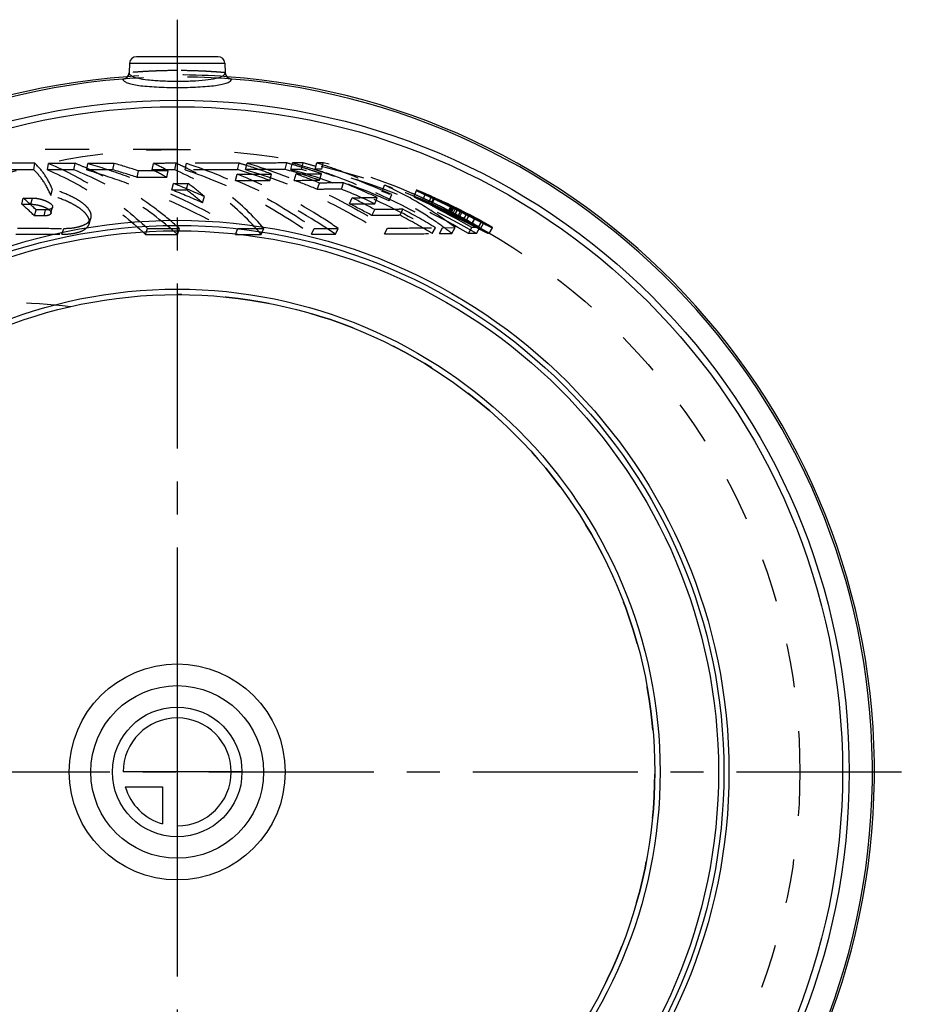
# Model space of a CAD drawing. Header units: millimetres. Extents: x 331 to 669, y 390 to 610.
# Tile 4 of 4: x 538 to 669, y 464 to 610. Entities that reach past the tile are written whole.
import ezdxf

# ---------------------------------------------------------------- set-up
doc = ezdxf.new("R2010")
doc.units = ezdxf.units.MM
doc.header["$LTSCALE"] = 65.185185
doc.linetypes.add('CENTER', pattern=[0.6, 0.375, -0.075, 0.075, -0.075])
doc.linetypes.add('HIDDEN', pattern=[0.2, 0.1, -0.1])
for name, color, linetype in [('KOERPER', 7, 'CONTINUOUS'), ('KONST.EL_MIT_GEO', 7, 'CONTINUOUS'), ('KURVEN', 7, 'CONTINUOUS'), ('L1', 7, 'CONTINUOUS')]:
    doc.layers.add(name, color=color, linetype=linetype)

msp = doc.modelspace()

# ---------------------------------------------------------------- linework, layer by layer
at = {"layer": 'KOERPER', "color": 7, "linetype": 'Continuous'}
for p, q in [((553.8, 603.46), (553.73, 602.04)), ((567.9, 603.46), (567.97, 602.04))]:
    msp.add_line(p, q, dxfattribs=at)
at = {"layer": 'KOERPER', "color": 8, "linetype": 'HIDDEN'}
for p, q in [((560.85, 590.66), (514.39, 590.66)), ((602.66, 580.64), (600.99, 581.47))]:
    msp.add_line(p, q, dxfattribs=at)
msp.add_circle((560.85, 498.41), 92.25, dxfattribs=at)
at = {"layer": 'KOERPER', "color": 7, "linetype": 'Continuous'}
for centre, radius, start, end in [((560.85, 498.41), 103.3, 94.0848, 85.9152), ((552.74, 602.09), 0.99, 274.6943, 356.9282), ((568.96, 602.09), 0.99, 183.0718, 265.3063), ((560.85, 498.41), 103, 94.4775, 85.5225), ((552.72, 602.12), 1.03, 274.7316, 281.5261), ((568.98, 602.13), 1.04, 258.4468, 265.2071)]:
    msp.add_arc(centre, radius, start, end, dxfattribs=at)
at = {"layer": 'KOERPER', "color": 8, "linetype": 'HIDDEN'}
for radius, start, end in [(103, 85.5225, 94.4775), (103.3, 85.9152, 94.0848), (70.75, 270, 90)]:
    msp.add_arc((560.85, 498.41), radius, start, end, dxfattribs=at)
at = {"layer": 'KOERPER', "color": 7, "linetype": 'Continuous'}
for points in [[(552.93, 601.11), (553.14, 601.15), (553.35, 601.28), (553.49, 601.44)], [(568.77, 601.11), (568.56, 601.15), (568.35, 601.28), (568.21, 601.44)]]:
    msp.add_open_spline(points, degree=3, dxfattribs=at)
for points, knots in [([(552.81, 601.09), (552.81, 600.98), (552.94, 600.81), (553.18, 600.66), (553.58, 600.48), (554.25, 600.3), (555.23, 600.13), (556.44, 600.01), (558.33, 599.88), (559.82, 599.85), (560.85, 599.85)], [0, 0, 0, 0, 0.040021, 0.068221, 0.103401, 0.19581, 0.316874, 0.463331, 0.63024, 1, 1, 1, 1]), ([(560.85, 599.85), (561.88, 599.85), (563.37, 599.88), (565.26, 600.01), (566.46, 600.13), (567.45, 600.3), (568.12, 600.48), (568.52, 600.66), (568.76, 600.81), (568.89, 600.98), (568.89, 601.09)], [0, 0, 0, 0, 0.369554, 0.536428, 0.682903, 0.804026, 0.896509, 0.931722, 0.959949, 1, 1, 1, 1])]:
    msp.add_open_spline(points, degree=3, knots=knots, dxfattribs=at)
at = {"layer": 'KOERPER', "color": 8, "linetype": 'HIDDEN'}
msp.add_open_spline([(545.02, 567.36), (538.9, 567.95), (526.43, 568.7), (507.48, 569.09), (488.15, 569.16), (475.14, 569.16), (468.61, 569.16)], degree=3, knots=[0, 0, 0, 0, 0.241408, 0.489834, 0.74351, 1, 1, 1, 1], dxfattribs=at)
at = {"layer": 'KONST.EL_MIT_GEO', "color": 7, "linetype": 'Continuous'}
for p, q in [((566.9, 604.41), (554.8, 604.41)), ((553.8, 603.46), (567.9, 603.46)), ((553.73, 602.04), (553.73, 602.04)), ((567.97, 602.04), (567.97, 602.04))]:
    msp.add_line(p, q, dxfattribs=at)
at = {"layer": 'KONST.EL_MIT_GEO', "color": 8, "linetype": 'HIDDEN'}
for p, q in [((539.62, 587.64), (539.77, 588.61)), ((541.63, 587.64), (541.79, 588.6)), ((545.55, 587.63), (545.72, 588.6)), ((547.45, 587.63), (547.62, 588.6)), ((551.49, 588.6), (547.62, 588.6)), ((551.31, 587.63), (551.49, 588.6)), ((557.13, 587.64), (557.32, 588.6)), ((560.49, 587.64), (560.7, 588.61)), ((562.02, 587.64), (562.23, 588.61)), ((569.79, 587.66), (570.01, 588.63)), ((570.99, 587.67), (571.22, 588.64)), ((571.13, 588.29), (571.08, 588.3)), ((571.18, 588.27), (571.13, 588.29)), ((576.85, 587.7), (577.09, 588.67)), ((577.88, 588.44), (577.66, 588.5)), ((577.71, 587.7), (577.95, 588.67)), ((579.5, 588.68), (577.95, 588.67)), ((579.26, 587.71), (579.5, 588.68)), ((581.27, 587.72), (581.52, 588.69)), ((581.4, 588.14), (581.36, 588.16)), ((582.5, 588.7), (581.52, 588.69)), ((582.26, 587.73), (582.5, 588.7)), ((547.49, 587.86), (547.34, 587.93)), ((551.31, 587.63), (547.45, 587.63)), ((547.54, 587.84), (547.49, 587.86)), ((554.93, 586.52), (555.14, 587.48)), ((557.13, 587.48), (555.14, 587.48)), ((559.31, 586.53), (559.53, 587.48)), ((562.09, 587.97), (561.96, 588.03)), ((562.16, 587.94), (562.09, 587.97)), ((569.48, 586.04), (569.74, 586.99)), ((574.55, 586.06), (574.83, 587.01)), ((579.26, 587.71), (577.71, 587.7)), ((578.18, 586.08), (578.46, 587.03)), ((582.26, 587.73), (581.27, 587.72)), ((581.95, 586.1), (582.24, 587.05)), ((560.04, 584.68), (560.3, 585.61)), ((562.2, 584.68), (562.47, 585.62)), ((581.61, 584.75), (581.93, 585.68)), ((585.18, 584.77), (585.51, 585.71)), ((591.21, 584.45), (591.56, 585.39)), ((542.13, 583.84), (542.35, 584.76)), ((564.6, 582.76), (564.9, 583.67)), ((592.26, 583.06), (592.65, 583.97)), ((596.28, 584.62), (595.9, 583.7)), ((596.03, 583.99), (596, 584)), ((597.61, 584.06), (597.21, 583.14)), ((598.11, 582.8), (598.52, 583.71)), ((537.82, 582.55), (538.04, 583.46)), ((537.82, 582.55), (539.18, 582.54)), ((538.04, 583.46), (539.4, 583.46)), ((539.18, 582.54), (539.4, 583.46)), ((586.38, 582.59), (586.75, 583.51)), ((590.11, 582.62), (590.49, 583.53)), ((598.66, 583.53), (598.45, 583.63)), ((598.45, 582.57), (598.86, 583.49)), ((598.5, 582.57), (598.91, 583.48)), ((598.55, 582.57), (598.96, 583.48)), ((598.59, 582.83), (598.55, 582.85)), ((598.59, 582.57), (599, 583.48)), ((598.63, 582.81), (598.59, 582.83)), ((598.66, 582.79), (598.63, 582.81)), ((598.84, 583.44), (598.66, 583.53)), ((598.88, 583.41), (598.84, 583.44)), ((598.92, 583.4), (598.88, 583.41)), ((598.95, 583.46), (598.91, 583.48)), ((599.13, 583.3), (598.92, 583.4)), ((598.98, 583.45), (598.95, 583.46)), ((599.38, 583.17), (599.13, 583.3)), ((600.99, 581.47), (601.42, 582.37)), ((601.09, 581.36), (601.53, 582.26)), ((601.39, 582.2), (601.1, 582.34)), ((601.12, 581.36), (601.55, 582.26)), ((539.72, 580.82), (539.96, 581.72)), ((541.12, 580.82), (539.72, 580.82)), ((541.36, 581.71), (539.96, 581.72)), ((541.12, 580.82), (541.36, 581.71)), ((542.15, 581.2), (542.39, 582.09)), ((589.7, 580.87), (590.11, 581.76)), ((593.88, 580.9), (594.3, 581.8)), ((601.1, 581.16), (601.54, 582.06)), ((601.23, 581.16), (601.67, 582.06)), ((601.67, 582.06), (601.39, 582.2)), ((601.45, 581.21), (601.89, 582.11)), ((601.82, 581.98), (601.67, 582.06)), ((601.68, 581.13), (602.12, 582.03)), ((601.93, 581.93), (601.82, 581.98)), ((601.95, 580.94), (602.4, 581.83)), ((601.97, 580.94), (602.42, 581.83)), ((602.59, 581.74), (602.4, 581.83)), ((602.42, 580.72), (602.87, 581.61)), ((602.75, 581.53), (602.46, 581.67)), ((602.46, 580.72), (602.91, 581.61)), ((602.66, 580.64), (603.12, 581.53)), ((603.36, 581.35), (603.17, 581.44)), ((603.28, 580.28), (603.74, 581.17)), ((603.31, 580.28), (603.78, 581.17)), ((603.64, 581.08), (603.34, 581.23)), ((603.55, 581.25), (603.36, 581.35)), ((603.93, 580.93), (603.64, 581.08)), ((603.66, 580.06), (604.12, 580.95)), ((603.78, 581.17), (603.68, 581.22)), ((603.68, 580.06), (604.15, 580.95)), ((604.1, 580.85), (603.93, 580.93)), ((604.22, 580.79), (604.1, 580.85)), ((604.5, 580.65), (604.22, 580.79)), ((547.8, 579.6), (548.07, 580.47)), ((560.77, 579.32), (560.66, 579.41)), ((604.46, 579.61), (604.93, 580.5)), ((604.97, 580.41), (604.5, 580.65)), ((604.53, 579.61), (605.01, 580.49)), ((604.53, 579.61), (604.53, 579.61)), ((605.01, 580.49), (605.01, 580.49)), ((605.49, 579.14), (605.97, 580.01)), ((605.81, 578.91), (606.29, 579.79)), ((543.76, 578.1), (544.04, 578.97)), ((556.16, 578.07), (556.47, 578.94)), ((560.88, 578.07), (561.21, 578.93)), ((569.47, 578.07), (569.84, 578.93)), ((573.31, 578.07), (573.69, 578.93)), ((580.76, 578.09), (581.16, 578.95)), ((584.28, 578.1), (584.7, 578.96)), ((591.58, 578.14), (592.03, 579)), ((598.65, 578.19), (599.12, 579.05)), ((599.69, 578.2), (600.16, 579.06)), ((599.69, 578.2), (601.56, 578.21)), ((600.16, 579.06), (602.04, 579.08)), ((601.56, 578.21), (602.04, 579.08)), ((603.99, 578.23), (604.48, 579.09)), ((605.18, 578.23), (605.67, 579.1)), ((605.67, 579.1), (605.52, 579.19)), ((607.08, 578.19), (607.58, 579.06))]:
    msp.add_line(p, q, dxfattribs=at)
at = {"layer": 'KONST.EL_MIT_GEO', "color": 7, "linetype": 'Continuous'}
for points in [[(553.73, 602.04), (553.72, 602.01), (553.71, 601.91), (553.69, 601.81), (553.65, 601.72), (553.61, 601.62), (553.56, 601.54), (553.5, 601.46), (553.49, 601.44)], [(568.21, 601.44), (568.2, 601.46), (568.14, 601.54), (568.09, 601.62), (568.05, 601.72), (568.01, 601.81), (567.99, 601.91), (567.98, 602.01), (567.97, 602.04)]]:
    msp.add_lwpolyline(points, dxfattribs=at)
for radius in [99.56, 98.58, 81.75, 81, 80.2, 71.55, 70.75]:
    msp.add_circle((560.85, 498.41), radius, dxfattribs=at)
for centre, start, end in [((554.8, 603.41), 89.9981, 176.9999), ((566.9, 603.41), 3.0001, 90.0019)]:
    msp.add_arc(centre, 1, start, end, dxfattribs=at)
at = {"layer": 'KONST.EL_MIT_GEO', "color": 8, "linetype": 'HIDDEN'}
for centre, radius, start, end in [((528.69, 545.37), 46.47, 66.3373, 68.502), ((526.29, 500.01), 92.1, 71.7427, 74.1207), ((544.36, 560.36), 31.08, 60.7792, 65.3482), ((546.93, 556.5), 34.93, 64.5137, 66.7971), ((548.68, 517.35), 74.4, 72.4744, 73.3419), ((548.38, 516.41), 75.39, 69.4602, 72.3898), ((554.65, 507.91), 83.81, 74.0646, 74.4739), ((554.55, 507.55), 84.19, 72.9007, 73.9102), ((556.71, 504.54), 87.17, 73.5785, 74.8444), ((556.11, 502.66), 89.15, 65.8053, 73.5211), ((559, 499.32), 92.41, 66.6241, 75.2644), ((526.34, 499.7), 91.41, 71.7756, 74.1501), ((544.34, 559.85), 30.59, 60.7036, 65.2844), ((547.02, 556.67), 34.74, 63.8352, 64.1535), ((548.41, 516.29), 74.51, 69.4606, 73.3295), ((554.46, 507.13), 83.62, 70.8058, 74.4675), ((550.87, 510.66), 81.2, 67.5082, 70.1356), ((556.19, 502.77), 88.02, 65.8028, 74.8019), ((554.41, 507.1), 84.66, 71.6204, 72.9004), ((554.29, 506.74), 85.04, 70.8102, 71.6208), ((558.81, 498.73), 92.03, 59.7451, 75.2376), ((522.23, 488.97), 103.87, 65.7434, 68.5017), ((544.29, 560.34), 31.13, 48.5423, 54.2852), ((550.88, 510.51), 80.35, 67.5088, 70.1355), ((553.22, 505.05), 86.88, 64.5989, 68.1807), ((557.51, 499.11), 92.75, 59.5762, 68.4618), ((567.03, 532.24), 58.53, 63.6487, 65.2219), ((522.34, 488.78), 103.04, 65.7841, 68.539), ((544.26, 559.81), 30.67, 48.4376, 54.1931), ((553.23, 504.96), 85.97, 64.6001, 68.1812), ((557.52, 499.09), 91.77, 59.5779, 68.4622), ((568.35, 534.81), 55.65, 58.2787, 63.6912), ((558.63, 498.44), 93.36, 66.4092, 66.6332), ((558.6, 498.36), 93.46, 65.5235, 66.3893), ((616.57, 621.14), 41.66, 243.4625, 243.9314), ((569.93, 519.02), 70.73, 66.1633, 66.452), ((636.12, 661.05), 86.1, 243.9178, 244.0548), ((560.85, 498.41), 93.25, 61.0595, 66.1751), ((509.52, 549.61), 43.43, 45.9523, 49.3324), ((509.42, 550.14), 43.92, 45.9571, 49.3359), ((549.53, 507.55), 83.61, 61.2854, 63.8488), ((549.52, 507.67), 84.48, 61.2835, 63.8476), ((558.55, 498.26), 93.57, 64.9276, 65.5236), ((558.53, 498.21), 93.62, 64.6933, 64.9276), ((560.42, 497.8), 92.91, 61.7108, 65.8394), ((598.28, 577.37), 5.21, 87.5528, 88.1093), ((560.53, 497.92), 92.77, 64.074, 65.8404), ((561.51, 500.71), 89.85, 63.8455, 65.6536), ((598.45, 580.88), 1.69, 85.459, 86.679), ((561.48, 500.41), 90.14, 63.6837, 65.6933), ((558.49, 498.12), 93.72, 62.9813, 64.6159), ((560.43, 497.81), 93.9, 61.71, 65.8394), ((598.69, 578.41), 5.08, 87.5321, 88.0372), ((561.52, 500.72), 90.83, 63.8469, 65.6549), ((598.86, 581.8), 1.69, 85.4306, 86.6566), ((560.55, 497.96), 93.73, 65.4477, 65.7911), ((561.48, 500.4), 91.15, 64.3546, 65.6942), ((449, 271.96), 345.64, 63.8936, 64.2092), ((560.53, 497.92), 93.77, 64.0737, 65.4477), ((561.51, 500.47), 91.09, 63.9078, 64.3545), ((601.36, 579.08), 3.18, 86.5581, 86.9265), ((561.52, 500.49), 91.06, 63.6845, 63.9078), ((552.27, 502.17), 89.05, 58.6105, 62.1433), ((552.25, 502.24), 89.99, 58.608, 62.1416), ((570.18, 537.73), 52.2, 52.3838, 58.309), ((560.85, 498.41), 92.25, 63.0474, 64.2095), ((558.46, 498.06), 93.78, 62.7767, 62.9815), ((600.92, 578.13), 3.23, 86.5822, 86.9908), ((558.45, 498.05), 93.8, 62.3214, 62.7767), ((591.48, 559.98), 24.46, 64.5558, 64.8068), ((560.5, 497.87), 92.84, 62.2994, 63.4835), ((601.78, 577.86), 3.08, 86.346, 86.7773), ((558.44, 498.04), 93.81, 60.5335, 62.3214), ((602.22, 578.76), 3.07, 86.3223, 86.7559), ((560.51, 497.87), 93.83, 62.9569, 63.3516), ((580.38, 537.05), 49.93, 63.173, 63.4851), ((560.58, 497.95), 93.74, 62.5898, 63.1826), ((560.66, 498.05), 93.63, 62.6481, 63.1758), ((560.5, 497.86), 93.84, 62.299, 62.6938), ((580.29, 535.9), 50.99, 62.4059, 62.5794), ((603.94, 578.17), 2.79, 85.7924, 86.2763), ((520.96, 533.38), 60.79, 48.5342, 49.0882), ((560.59, 497.96), 92.74, 62.59, 63.1829), ((560.66, 498.05), 92.63, 62.5823, 63.176), ((603.48, 577.28), 2.79, 85.8189, 86.3001), ((604.28, 576.31), 3.31, 85.5902, 86.9105), ((558.45, 498.05), 93.8, 59.8824, 60.5335), ((604.75, 577.19), 3.31, 85.5628, 86.8898), ((657.03, 684.56), 116.43, 243.442, 243.7187), ((623.68, 616.95), 41.05, 243.6686, 244.2277), ((575.53, 524.91), 62.95, 60.8374, 61.0774), ((605.23, 307.68), 270.55, 90.0112, 90.2628), ((605.72, 309.52), 269.58, 90.0113, 90.2647)]:
    msp.add_arc(centre, radius, start, end, dxfattribs=at)
for points, knots in [([(560.85, 602.35), (559.94, 602.35), (558.62, 602.33), (556.95, 602.26), (555.88, 602.2), (555.11, 602.15), (554.59, 602.11), (554.29, 602.09), (554.06, 602.06), (553.89, 602.05), (553.78, 602.04), (553.74, 602.04), (553.73, 602.04)], [0, 0, 0, 0, 0.381753, 0.55442, 0.705982, 0.830604, 0.881242, 0.923402, 0.956649, 0.980651, 0.995145, 1, 1, 1, 1]), ([(567.97, 602.04), (567.96, 602.04), (567.92, 602.04), (567.81, 602.05), (567.64, 602.06), (567.29, 602.1), (566.69, 602.14), (565.82, 602.2), (564.75, 602.26), (563.08, 602.33), (561.76, 602.35), (560.85, 602.35)], [0, 0, 0, 0, 0.004861, 0.019362, 0.04337, 0.076622, 0.169424, 0.294043, 0.445596, 0.618255, 1, 1, 1, 1]), ([(539.77, 588.61), (539.4, 588.61), (537.87, 588.61), (536.34, 588.61), (535.19, 588.61)], [0, 0, 0, 0, 0.246322, 1, 1, 1, 1]), ([(542.35, 584.76), (542.04, 585.5), (541.32, 586.89), (540.32, 588.09), (539.77, 588.61)], [0, 0, 0, 0, 0.513731, 1, 1, 1, 1]), ([(541.79, 588.6), (544.44, 587.51), (549.65, 584.7), (554.27, 581), (556.47, 578.94)], [0, 0, 0, 0, 0.486368, 1, 1, 1, 1]), ([(545.72, 588.6), (545.39, 588.6), (544.09, 588.6), (542.78, 588.6), (541.79, 588.6)], [0, 0, 0, 0, 0.246255, 1, 1, 1, 1]), ([(547.62, 588.6), (549.48, 588.06), (557.17, 585.53), (564.52, 582.02), (569.84, 578.93)], [0, 0, 0, 0, 0.239642, 1, 1, 1, 1]), ([(560.7, 588.61), (560.42, 588.61), (559.3, 588.61), (558.17, 588.6), (557.32, 588.6)], [0, 0, 0, 0, 0.244479, 1, 1, 1, 1]), ([(570.01, 588.63), (569.41, 588.63), (566.81, 588.62), (564.22, 588.61), (562.23, 588.61)], [0, 0, 0, 0, 0.231427, 1, 1, 1, 1]), ([(562.23, 588.61), (565.56, 587.53), (572.15, 584.77), (578.23, 581.05), (581.16, 578.95)], [0, 0, 0, 0, 0.492947, 1, 1, 1, 1]), ([(577.09, 588.67), (576.65, 588.66), (574.69, 588.65), (572.73, 588.64), (571.22, 588.64)], [0, 0, 0, 0, 0.223563, 1, 1, 1, 1]), ([(571.22, 588.64), (574.85, 587.56), (582.05, 584.83), (588.78, 581.1), (592.03, 579)], [0, 0, 0, 0, 0.49516, 1, 1, 1, 1]), ([(577.95, 588.67), (579.88, 588.14), (587.59, 585.72), (594.96, 582.21), (600.16, 579.06)], [0, 0, 0, 0, 0.247967, 1, 1, 1, 1]), ([(581.52, 588.69), (582.5, 588.39), (586.33, 587.12), (590.03, 585.45), (592.65, 583.97)], [0, 0, 0, 0, 0.255587, 1, 1, 1, 1]), ([(539.62, 587.64), (539.24, 587.64), (537.72, 587.64), (536.19, 587.64), (535.04, 587.65)], [0, 0, 0, 0, 0.246323, 1, 1, 1, 1]), ([(542.13, 583.84), (541.84, 584.57), (541.13, 585.94), (540.15, 587.13), (539.62, 587.64)], [0, 0, 0, 0, 0.514091, 1, 1, 1, 1]), ([(541.63, 587.64), (544.25, 586.55), (549.41, 583.77), (553.97, 580.12), (556.16, 578.07)], [0, 0, 0, 0, 0.486378, 1, 1, 1, 1]), ([(545.55, 587.63), (545.23, 587.63), (543.92, 587.63), (542.62, 587.64), (541.63, 587.64)], [0, 0, 0, 0, 0.246255, 1, 1, 1, 1]), ([(560.88, 578.07), (558.56, 580.12), (553.71, 583.78), (548.29, 586.55), (545.55, 587.63)], [0, 0, 0, 0, 0.512121, 1, 1, 1, 1]), ([(547.45, 587.63), (549.29, 587.1), (556.91, 584.6), (564.2, 581.12), (569.47, 578.07)], [0, 0, 0, 0, 0.239689, 1, 1, 1, 1]), ([(560.66, 579.41), (559.64, 580.29), (555.59, 583.56), (551.07, 586.27), (547.54, 587.84)], [0, 0, 0, 0, 0.258445, 1, 1, 1, 1]), ([(560.49, 587.64), (560.22, 587.64), (559.1, 587.64), (557.98, 587.64), (557.13, 587.64)], [0, 0, 0, 0, 0.244481, 1, 1, 1, 1]), ([(559.53, 587.48), (559.34, 587.48), (558.53, 587.48), (557.73, 587.48), (557.13, 587.48)], [0, 0, 0, 0, 0.246714, 1, 1, 1, 1]), ([(573.31, 578.07), (571.57, 580.14), (567.64, 583.88), (562.94, 586.59), (560.49, 587.64)], [0, 0, 0, 0, 0.504272, 1, 1, 1, 1]), ([(569.79, 587.66), (569.19, 587.66), (566.6, 587.65), (564.01, 587.65), (562.02, 587.64)], [0, 0, 0, 0, 0.231435, 1, 1, 1, 1]), ([(562.02, 587.64), (565.32, 586.57), (571.84, 583.85), (577.86, 580.16), (580.76, 578.09)], [0, 0, 0, 0, 0.49294, 1, 1, 1, 1]), ([(573.69, 578.93), (572.12, 580.8), (568.62, 584.2), (564.49, 586.8), (562.33, 587.85)], [0, 0, 0, 0, 0.504604, 1, 1, 1, 1]), ([(569.74, 586.99), (570.19, 586.99), (571.88, 587), (573.58, 587), (574.83, 587.01)], [0, 0, 0, 0, 0.262452, 1, 1, 1, 1]), ([(584.7, 578.96), (583.51, 579.78), (578.77, 582.87), (573.67, 585.44), (569.74, 586.99)], [0, 0, 0, 0, 0.254054, 1, 1, 1, 1]), ([(576.85, 587.7), (576.41, 587.69), (574.46, 587.68), (572.51, 587.68), (570.99, 587.67)], [0, 0, 0, 0, 0.223577, 1, 1, 1, 1]), ([(570.99, 587.67), (574.59, 586.61), (581.71, 583.91), (588.37, 580.22), (591.58, 578.14)], [0, 0, 0, 0, 0.495148, 1, 1, 1, 1]), ([(577.71, 587.7), (581.54, 586.65), (589.11, 583.97), (596.24, 580.28), (599.69, 578.2)], [0, 0, 0, 0, 0.49687, 1, 1, 1, 1]), ([(578.46, 587.03), (578.8, 587.03), (580.06, 587.04), (581.32, 587.05), (582.24, 587.05)], [0, 0, 0, 0, 0.267957, 1, 1, 1, 1]), ([(581.27, 587.72), (582.25, 587.43), (586.03, 586.17), (589.68, 584.51), (592.26, 583.06)], [0, 0, 0, 0, 0.255606, 1, 1, 1, 1]), ([(559.31, 586.53), (558.95, 586.53), (557.49, 586.52), (556.03, 586.52), (554.93, 586.52)], [0, 0, 0, 0, 0.244222, 1, 1, 1, 1]), ([(560.3, 585.61), (560.48, 585.61), (561.2, 585.61), (561.92, 585.61), (562.47, 585.62)], [0, 0, 0, 0, 0.252712, 1, 1, 1, 1]), ([(569.48, 586.04), (569.92, 586.04), (571.61, 586.05), (573.31, 586.05), (574.55, 586.06)], [0, 0, 0, 0, 0.262448, 1, 1, 1, 1]), ([(584.28, 578.1), (583.1, 578.91), (578.41, 581.97), (573.37, 584.51), (569.48, 586.04)], [0, 0, 0, 0, 0.2541, 1, 1, 1, 1]), ([(578.18, 586.08), (578.52, 586.08), (579.77, 586.09), (581.03, 586.1), (581.95, 586.1)], [0, 0, 0, 0, 0.267954, 1, 1, 1, 1]), ([(585.51, 585.71), (585.23, 585.71), (584.04, 585.7), (582.85, 585.69), (581.93, 585.68)], [0, 0, 0, 0, 0.233702, 1, 1, 1, 1]), ([(547.8, 579.6), (547.85, 579.78), (547.87, 580.18), (547.61, 580.77), (547.13, 581.36), (546.44, 581.93), (545.57, 582.48), (544.15, 583.18), (542.96, 583.6), (542.13, 583.84)], [0, 0, 0, 0, 0.071161, 0.152069, 0.251436, 0.369576, 0.504576, 0.656799, 1, 1, 1, 1]), ([(548.07, 580.47), (548.12, 580.65), (548.14, 581.05), (547.88, 581.66), (547.4, 582.25), (546.7, 582.83), (545.83, 583.38), (544.38, 584.1), (543.19, 584.52), (542.35, 584.76)], [0, 0, 0, 0, 0.071243, 0.152248, 0.251731, 0.369984, 0.505061, 0.657157, 1, 1, 1, 1]), ([(560.04, 584.68), (560.22, 584.68), (560.94, 584.68), (561.66, 584.68), (562.2, 584.68)], [0, 0, 0, 0, 0.252711, 1, 1, 1, 1]), ([(585.18, 584.77), (584.9, 584.77), (583.72, 584.76), (582.53, 584.75), (581.61, 584.75)], [0, 0, 0, 0, 0.233706, 1, 1, 1, 1]), ([(601.56, 578.21), (600.77, 578.82), (597.51, 581.19), (593.97, 583.18), (591.21, 584.45)], [0, 0, 0, 0, 0.247105, 1, 1, 1, 1]), ([(595.9, 583.7), (595.89, 583.69), (595.95, 583.67), (596, 583.62), (596.14, 583.56), (596.31, 583.47), (596.53, 583.36), (596.79, 583.24), (597.1, 583.09), (597.57, 582.87), (598.25, 582.54), (599.15, 582.11), (600.11, 581.65), (600.77, 581.32), (601.1, 581.16)], [0, 0, 0, 0, 0.005156, 0.019844, 0.04416, 0.077996, 0.12079, 0.17173, 0.230047, 0.295031, 0.444759, 0.619693, 0.808926, 1, 1, 1, 1]), ([(598.11, 582.8), (597.95, 582.87), (597.65, 583), (597.21, 583.19), (596.83, 583.35), (596.51, 583.48), (596.25, 583.58), (596.09, 583.64), (595.99, 583.67), (595.94, 583.69), (595.92, 583.7), (595.9, 583.7), (595.9, 583.7)], [0, 0, 0, 0, 0.221321, 0.418986, 0.592787, 0.738458, 0.852705, 0.934267, 0.962706, 0.983024, 0.995342, 1, 1, 1, 1]), ([(596.28, 584.62), (596.27, 584.61), (596.33, 584.59), (596.38, 584.55), (596.52, 584.48), (596.69, 584.39), (596.92, 584.29), (597.18, 584.16), (597.49, 584.01), (597.97, 583.78), (598.66, 583.46), (599.57, 583.02), (600.54, 582.55), (601.21, 582.22), (601.54, 582.06)], [0, 0, 0, 0, 0.005152, 0.019841, 0.044163, 0.078007, 0.120812, 0.171766, 0.230096, 0.295079, 0.444844, 0.619706, 0.809052, 1, 1, 1, 1]), ([(598.19, 583.85), (597.92, 583.97), (597.55, 584.13), (597.07, 584.33), (596.8, 584.44), (596.58, 584.52), (596.44, 584.58), (596.36, 584.6), (596.31, 584.62), (596.29, 584.62), (596.28, 584.62), (596.28, 584.62)], [0, 0, 0, 0, 0.423389, 0.597105, 0.741437, 0.854467, 0.934976, 0.963044, 0.983111, 0.995305, 1, 1, 1, 1]), ([(597.61, 584.06), (597.61, 584.07), (597.65, 584.05), (597.69, 584.04), (597.79, 584), (597.92, 583.95), (598.08, 583.89), (598.37, 583.77), (598.78, 583.59), (599.35, 583.34), (600, 583.04), (600.7, 582.71), (601.18, 582.49), (601.42, 582.37)], [0, 0, 0, 0, 0.00498, 0.019199, 0.042875, 0.076054, 0.118655, 0.169993, 0.295395, 0.446166, 0.618415, 0.806449, 1, 1, 1, 1]), ([(597.96, 583.87), (597.91, 583.89), (597.82, 583.94), (597.7, 584), (597.65, 584.03), (597.61, 584.05), (597.61, 584.06)], [0, 0, 0, 0, 0.433031, 0.745722, 0.934072, 1, 1, 1, 1]), ([(539.18, 582.54), (539.52, 582.54), (540.04, 582.48), (540.71, 582.3), (541.2, 582.12), (541.62, 581.91), (541.98, 581.66), (542.19, 581.36), (542.15, 581.2)], [0, 0, 0, 0, 0.295276, 0.450683, 0.602955, 0.742856, 0.856261, 1, 1, 1, 1]), ([(539.4, 583.46), (539.75, 583.46), (540.27, 583.39), (540.95, 583.21), (541.43, 583.03), (541.86, 582.81), (542.23, 582.56), (542.44, 582.25), (542.39, 582.09)], [0, 0, 0, 0, 0.294634, 0.44997, 0.602288, 0.742313, 0.85587, 1, 1, 1, 1]), ([(586.38, 582.59), (586.71, 582.6), (587.95, 582.6), (589.19, 582.61), (590.11, 582.62)], [0, 0, 0, 0, 0.266185, 1, 1, 1, 1]), ([(586.75, 583.51), (587.08, 583.51), (588.33, 583.52), (589.57, 583.53), (590.49, 583.53)], [0, 0, 0, 0, 0.266187, 1, 1, 1, 1]), ([(597.21, 583.14), (597.22, 583.15), (597.25, 583.13), (597.3, 583.12), (597.4, 583.08), (597.52, 583.04), (597.68, 582.97), (597.96, 582.85), (598.38, 582.67), (598.94, 582.42), (599.58, 582.13), (600.27, 581.81), (600.75, 581.58), (600.99, 581.47)], [0, 0, 0, 0, 0.004984, 0.019204, 0.042881, 0.076056, 0.118651, 0.169988, 0.295411, 0.446095, 0.618582, 0.806141, 1, 1, 1, 1]), ([(601.23, 581.16), (600.98, 581.28), (600.49, 581.53), (599.75, 581.88), (599.06, 582.22), (598.46, 582.51), (598.01, 582.73), (597.72, 582.87), (597.54, 582.96), (597.4, 583.03), (597.3, 583.08), (597.25, 583.12), (597.21, 583.13), (597.21, 583.14)], [0, 0, 0, 0, 0.185476, 0.371281, 0.545731, 0.6977, 0.823339, 0.875367, 0.919308, 0.95429, 0.979481, 0.99466, 1, 1, 1, 1]), ([(542.15, 581.2), (542.11, 581.06), (541.85, 580.9), (541.49, 580.83), (541.25, 580.82), (541.12, 580.82)], [0, 0, 0, 0, 0.377605, 0.659476, 1, 1, 1, 1]), ([(542.39, 582.09), (542.36, 581.95), (542.09, 581.8), (541.73, 581.73), (541.49, 581.71), (541.36, 581.71)], [0, 0, 0, 0, 0.378001, 0.659934, 1, 1, 1, 1]), ([(593.88, 580.9), (593.56, 580.9), (592.16, 580.89), (590.77, 580.88), (589.7, 580.87)], [0, 0, 0, 0, 0.231857, 1, 1, 1, 1]), ([(594.3, 581.8), (593.98, 581.79), (592.58, 581.78), (591.18, 581.77), (590.11, 581.76)], [0, 0, 0, 0, 0.231854, 1, 1, 1, 1]), ([(601.1, 581.16), (601.44, 580.99), (602.15, 580.64), (603.21, 580.11), (604.23, 579.59), (605.03, 579.19), (605.6, 578.9), (605.97, 578.71), (606.29, 578.55), (606.56, 578.42), (606.77, 578.32), (606.91, 578.25), (607, 578.22), (607.04, 578.2), (607.06, 578.19), (607.07, 578.19), (607.08, 578.19)], [0, 0, 0, 0, 0.17165, 0.354364, 0.531372, 0.688391, 0.757421, 0.819374, 0.873402, 0.918637, 0.954206, 0.979474, 0.988281, 0.99459, 0.998453, 1, 1, 1, 1]), ([(605.81, 578.91), (605.8, 578.91), (605.76, 578.93), (605.7, 578.95), (605.57, 579.01), (605.41, 579.08), (605.2, 579.19), (604.84, 579.36), (604.32, 579.62), (603.61, 579.98), (602.83, 580.37), (602.02, 580.77), (601.49, 581.03), (601.23, 581.16)], [0, 0, 0, 0, 0.005342, 0.020605, 0.046187, 0.082054, 0.127687, 0.182402, 0.31496, 0.472969, 0.649627, 0.830653, 1, 1, 1, 1]), ([(602.46, 580.72), (602.37, 580.76), (602.03, 580.93), (601.69, 581.1), (601.45, 581.21)], [0, 0, 0, 0, 0.274749, 1, 1, 1, 1]), ([(601.54, 582.06), (601.89, 581.89), (602.6, 581.53), (603.67, 581), (604.71, 580.47), (605.51, 580.06), (606.09, 579.77), (606.46, 579.58), (606.79, 579.42), (607.06, 579.29), (607.27, 579.18), (607.41, 579.12), (607.5, 579.08), (607.54, 579.07), (607.56, 579.06), (607.58, 579.06), (607.58, 579.06)], [0, 0, 0, 0, 0.171532, 0.354529, 0.531413, 0.68848, 0.757483, 0.819426, 0.873449, 0.918675, 0.954231, 0.979487, 0.988288, 0.994594, 0.998456, 1, 1, 1, 1]), ([(602.46, 581.67), (602.42, 581.69), (602.24, 581.78), (602.06, 581.87), (601.93, 581.93)], [0, 0, 0, 0, 0.256226, 1, 1, 1, 1]), ([(601.97, 580.94), (601.99, 580.94), (602.04, 580.91), (602.13, 580.87), (602.27, 580.8), (602.37, 580.75), (602.42, 580.72)], [0, 0, 0, 0, 0.087657, 0.318544, 0.648611, 1, 1, 1, 1]), ([(602.67, 581.73), (602.61, 581.76), (602.38, 581.87), (602.15, 581.99), (601.98, 582.07)], [0, 0, 0, 0, 0.270443, 1, 1, 1, 1]), ([(602.42, 581.83), (602.42, 581.83), (602.44, 581.82), (602.47, 581.81), (602.51, 581.79), (602.6, 581.75), (602.72, 581.69), (602.82, 581.64), (602.87, 581.61)], [0, 0, 0, 0, 0.023724, 0.087637, 0.187375, 0.318486, 0.648564, 1, 1, 1, 1]), ([(603.12, 581.53), (603.33, 581.42), (603.75, 581.2), (604.36, 580.89), (604.9, 580.59), (605.37, 580.34), (605.71, 580.15), (605.93, 580.02), (606.06, 579.95), (606.16, 579.88), (606.24, 579.84), (606.27, 579.81), (606.3, 579.79), (606.29, 579.79)], [0, 0, 0, 0, 0.201154, 0.3917, 0.563876, 0.711923, 0.833611, 0.883286, 0.924678, 0.957331, 0.980838, 0.994967, 1, 1, 1, 1]), ([(603.74, 581.17), (603.79, 581.14), (603.88, 581.09), (604.03, 581.02), (604.07, 580.99), (604.16, 580.95), (604.15, 580.95)], [0, 0, 0, 0, 0.377216, 0.709917, 0.931495, 1, 1, 1, 1]), ([(605.01, 580.49), (605.01, 580.49), (605, 580.5), (604.99, 580.51), (604.96, 580.52), (604.91, 580.56), (604.81, 580.61), (604.68, 580.69), (604.51, 580.78), (604.25, 580.92), (604.05, 581.02), (603.91, 581.1)], [0, 0, 0, 0, 0.00534, 0.020216, 0.044511, 0.077948, 0.171057, 0.296748, 0.450869, 0.624541, 1, 1, 1, 1]), ([(543.76, 578.1), (544.28, 578.1), (545.21, 578.15), (546.44, 578.43), (547.35, 578.88), (547.72, 579.36), (547.8, 579.6)], [0, 0, 0, 0, 0.339936, 0.618517, 0.832508, 1, 1, 1, 1]), ([(544.04, 578.97), (544.55, 578.96), (545.48, 579.02), (546.71, 579.3), (547.62, 579.75), (547.99, 580.23), (548.07, 580.47)], [0, 0, 0, 0, 0.339772, 0.617929, 0.832031, 1, 1, 1, 1]), ([(602.66, 580.64), (602.88, 580.53), (603.29, 580.31), (603.89, 580), (604.43, 579.71), (604.89, 579.46), (605.23, 579.27), (605.45, 579.15), (605.58, 579.07), (605.67, 579.01), (605.75, 578.96), (605.78, 578.94), (605.81, 578.92), (605.81, 578.91)], [0, 0, 0, 0, 0.201769, 0.391395, 0.563927, 0.711928, 0.833586, 0.883277, 0.924676, 0.957328, 0.980832, 0.994962, 1, 1, 1, 1]), ([(603.28, 580.28), (603.33, 580.26), (603.42, 580.21), (603.57, 580.13), (603.61, 580.1), (603.69, 580.06), (603.68, 580.06)], [0, 0, 0, 0, 0.377293, 0.710025, 0.931576, 1, 1, 1, 1]), ([(604.53, 579.61), (604.53, 579.61), (604.52, 579.62), (604.51, 579.63), (604.48, 579.65), (604.42, 579.69), (604.31, 579.75), (604.16, 579.83), (603.97, 579.93), (603.69, 580.08), (603.47, 580.2), (603.31, 580.28)], [0, 0, 0, 0, 0.005435, 0.020708, 0.045748, 0.08026, 0.176252, 0.305211, 0.461295, 0.633858, 1, 1, 1, 1]), ([(606.29, 579.79), (606.29, 579.78), (606.28, 579.79), (606.26, 579.79), (606.22, 579.81), (606.14, 579.84), (606.01, 579.9), (605.9, 579.96), (605.83, 579.99)], [0, 0, 0, 0, 0.018303, 0.065318, 0.142823, 0.251473, 0.563818, 1, 1, 1, 1]), ([(607.58, 579.06), (607.58, 579.07), (607.54, 579.09), (607.49, 579.14), (607.37, 579.21), (607.21, 579.31), (607.01, 579.42), (606.67, 579.62), (606.4, 579.78), (606.2, 579.88)], [0, 0, 0, 0, 0.017621, 0.067792, 0.150834, 0.265977, 0.411712, 0.584895, 1, 1, 1, 1]), ([(536.96, 578.12), (537.53, 578.12), (539.8, 578.11), (542.07, 578.11), (543.76, 578.1)], [0, 0, 0, 0, 0.253558, 1, 1, 1, 1]), ([(537.2, 578.99), (537.78, 578.99), (540.06, 578.98), (542.34, 578.97), (544.04, 578.97)], [0, 0, 0, 0, 0.253558, 1, 1, 1, 1]), ([(556.16, 578.07), (556.56, 578.07), (558.13, 578.07), (559.7, 578.07), (560.88, 578.07)], [0, 0, 0, 0, 0.253696, 1, 1, 1, 1]), ([(556.47, 578.94), (556.88, 578.94), (558.45, 578.93), (560.03, 578.93), (561.21, 578.93)], [0, 0, 0, 0, 0.253697, 1, 1, 1, 1]), ([(569.47, 578.07), (569.8, 578.07), (571.08, 578.07), (572.36, 578.07), (573.31, 578.07)], [0, 0, 0, 0, 0.254305, 1, 1, 1, 1]), ([(569.84, 578.93), (570.17, 578.93), (571.45, 578.93), (572.73, 578.93), (573.69, 578.93)], [0, 0, 0, 0, 0.254306, 1, 1, 1, 1]), ([(580.76, 578.09), (581.06, 578.09), (582.23, 578.09), (583.4, 578.1), (584.28, 578.1)], [0, 0, 0, 0, 0.255971, 1, 1, 1, 1]), ([(581.16, 578.95), (581.46, 578.95), (582.64, 578.95), (583.82, 578.96), (584.7, 578.96)], [0, 0, 0, 0, 0.255972, 1, 1, 1, 1]), ([(591.58, 578.14), (592.23, 578.14), (594.59, 578.16), (596.95, 578.18), (598.65, 578.19)], [0, 0, 0, 0, 0.276152, 1, 1, 1, 1]), ([(592.03, 579), (592.68, 579.01), (595.05, 579.02), (597.41, 579.04), (599.12, 579.05)], [0, 0, 0, 0, 0.276151, 1, 1, 1, 1]), ([(607.08, 578.19), (607.08, 578.2), (607.07, 578.21), (607.04, 578.23), (606.96, 578.29), (606.83, 578.37), (606.65, 578.48), (606.41, 578.61), (606.02, 578.84), (605.71, 579.01), (605.49, 579.14)], [0, 0, 0, 0, 0.005121, 0.018025, 0.068883, 0.153118, 0.270062, 0.417047, 0.589343, 1, 1, 1, 1])]:
    msp.add_open_spline(points, degree=3, knots=knots, dxfattribs=at)
at = {"layer": 'KONST.EL_MIT_GEO', "color": 7, "linetype": 'Continuous'}
for points, knots in [([(553.73, 602.04), (553.73, 601.97), (553.78, 601.81), (553.9, 601.7), (553.98, 601.65)], [0, 0, 0, 0, 0.444053, 1, 1, 1, 1]), ([(553.98, 601.65), (554.09, 601.56), (554.41, 601.41), (555.25, 601.15), (556.66, 600.95), (558.63, 600.81), (560.08, 600.78), (560.85, 600.78)], [0, 0, 0, 0, 0.06326, 0.147735, 0.37739, 0.671351, 1, 1, 1, 1]), ([(560.85, 600.78), (561.59, 600.78), (562.99, 600.81), (564.91, 600.94), (566.3, 601.13), (567.16, 601.36), (567.49, 601.5), (567.62, 601.58)], [0, 0, 0, 0, 0.321804, 0.61229, 0.844202, 0.93214, 1, 1, 1, 1]), ([(567.62, 601.58), (567.67, 601.6), (567.8, 601.69), (567.93, 601.83), (567.96, 601.94)], [0, 0, 0, 0, 0.304071, 1, 1, 1, 1])]:
    msp.add_open_spline(points, degree=3, knots=knots, dxfattribs=at)
msp.add_open_spline([(567.96, 601.94), (567.97, 601.97), (567.97, 602), (567.97, 602.04)], degree=3, dxfattribs=at)
at = {"layer": 'KONST.EL_MIT_GEO', "color": 8, "linetype": 'HIDDEN'}
msp.add_open_spline([(603.34, 581.23), (603.14, 581.33), (602.94, 581.43), (602.75, 581.53)], degree=3, dxfattribs=at)
at = {"layer": 'KURVEN', "color": 40, "linetype": 'Continuous'}
for p, q in [((560.85, 514.41), (560.85, 482.41)), ((570.45, 498.41), (552.85, 498.41)), ((553.16, 496.21), (558.65, 496.21)), ((558.65, 496.21), (558.65, 490.72))]:
    msp.add_line(p, q, dxfattribs=at)
for radius in [16, 12.8, 9.6]:
    msp.add_circle((560.85, 498.41), radius, dxfattribs=at)
for start, end in [(270, 180), (195.962, 254.038)]:
    msp.add_arc((560.85, 498.41), 8, start, end, dxfattribs=at)
at = {"layer": 'L1', "color": 2, "linetype": 'CENTER'}
for p, q in [((560.85, 609.89), (560.85, 390.11)), ((330.85, 498.41), (669.17, 498.41))]:
    msp.add_line(p, q, dxfattribs=at)

doc.saveas('drawing.dxf')
